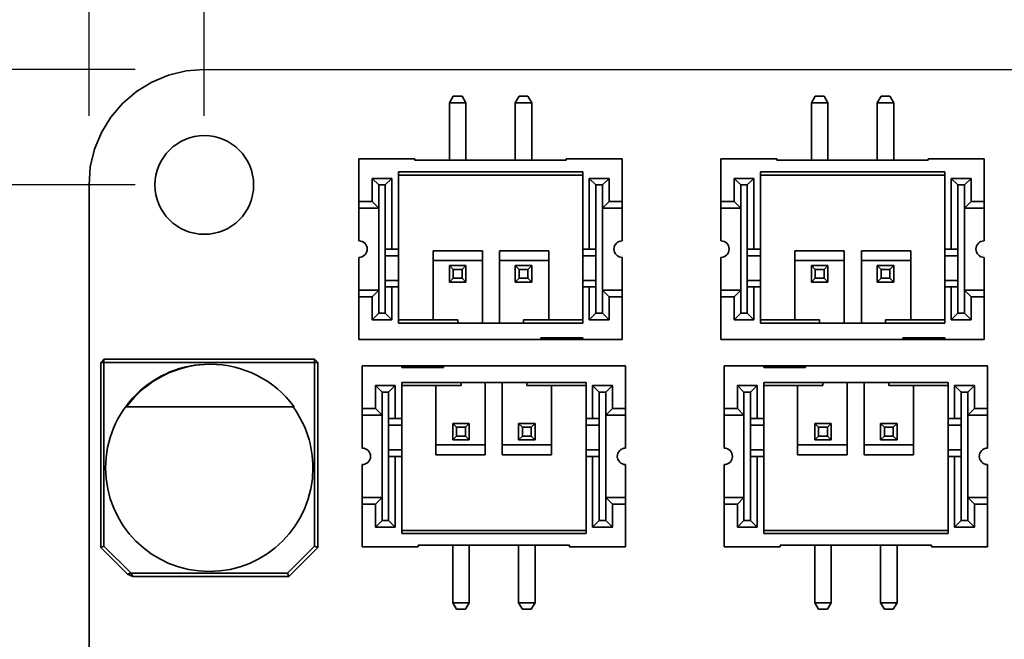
# Model space of a CAD drawing. Header units: millimetres. Extents: x 0 to 210, y 0 to 297.
# Tile 11 of 16: x 73 to 103, y 221 to 239. Entities that reach past the tile are written whole.
import ezdxf

# ---------------------------------------------------------------- set-up
doc = ezdxf.new("R2010")
doc.units = ezdxf.units.MM
doc.header["$LTSCALE"] = 0.75
doc.layers.add('FD_Dimensions', color=7, linetype='Continuous', lineweight=18)
doc.layers.add('Visible', color=7, linetype='Continuous', lineweight=35)
doc.styles.get("Standard").update_dxf_attribs({"font": 'arial.ttf'})
doc.dimstyles.new('Dim-ISO-25', dxfattribs={"dimtxt": 3.5, "dimasz": 3.5, "dimexe": 2.1, "dimexo": 2.1, "dimgap": 1.4, "dimtad": 1, "dimzin": 12, "dimdsep": 46, "dimtxsty": 'Standard', "dimcen": 0, "dimazin": 3, "dimtp": 0.1, "dimtm": 0.1, "dimtfac": 0.714286, "dimtmove": 0, "dimatfit": 3, "dimfxl": 1, "dimtzin": 12, "dimarcsym": 0})

# ---------------------------------------------------------------- blocks, each defined once
blk = doc.blocks.new('*D11')
at = {"layer": 'Defpoints', "color": 0, "transparency": 16777216}
for p in [(127.72247, 244.955847), (78.722472, 234.455847), (127.72247, 234.455847)]:
    blk.add_point(p, dxfattribs=at)
at = {"layer": 'FD_Dimensions', "color": 0, "lineweight": -2, "transparency": 16777216}
for p, q in [((78.722472, 236.555847), (78.722472, 247.055847)), ((127.72247, 236.555847), (127.72247, 247.055847)), ((82.222472, 244.955847), (124.22247, 244.955847))]:
    blk.add_line(p, q, dxfattribs=at)
at = {"layer": 'FD_Dimensions', "color": 0, "transparency": 16777216}
for points in [[(82.222472, 245.539181), (82.222472, 244.372514), (78.722472, 244.955847)], [(124.22247, 245.539181), (124.22247, 244.372514), (127.72247, 244.955847)]]:
    blk.add_solid(points, dxfattribs=at)
at = {"layer": 'FD_Dimensions', "color": 0, "transparency": 16777216, "insert": (103.222471, 248.142853), "char_height": 3.5, "attachment_point": 5}
blk.add_mtext('49', dxfattribs=at)
blk = doc.blocks.new('*D12')
at = {"layer": 'Defpoints', "color": 0, "transparency": 16777216}
for p in [(78.722472, 234.455847), (68.222472, 176.455849), (78.722472, 176.455849)]:
    blk.add_point(p, dxfattribs=at)
at = {"layer": 'FD_Dimensions', "color": 0, "lineweight": -2, "transparency": 16777216}
for p, q in [((76.622472, 234.455847), (66.122472, 234.455847)), ((68.222472, 230.955847), (68.222472, 179.955849)), ((76.622472, 176.455849), (66.122472, 176.455849))]:
    blk.add_line(p, q, dxfattribs=at)
at = {"layer": 'FD_Dimensions', "color": 0, "transparency": 16777216}
for points in [[(67.639139, 230.955847), (68.805805, 230.955847), (68.222472, 234.455847)], [(67.639139, 179.955849), (68.805805, 179.955849), (68.222472, 176.455849)]]:
    blk.add_solid(points, dxfattribs=at)
at = {"layer": 'FD_Dimensions', "color": 0, "transparency": 16777216, "insert": (65.035466, 205.455848), "char_height": 3.5, "attachment_point": 5, "rotation": 90}
blk.add_mtext('58', dxfattribs=at)
blk = doc.blocks.new('*D13')
at = {"layer": 'Defpoints', "color": 0, "transparency": 16777216}
for p in [(78.722474, 237.966673), (57.722474, 172.955813), (78.722474, 172.955813)]:
    blk.add_point(p, dxfattribs=at)
at = {"layer": 'FD_Dimensions', "color": 0, "lineweight": -2, "transparency": 16777216}
for p, q in [((76.622474, 237.966673), (55.622474, 237.966673)), ((57.722474, 234.466673), (57.722474, 176.455813)), ((76.622474, 172.955813), (55.622474, 172.955813))]:
    blk.add_line(p, q, dxfattribs=at)
at = {"layer": 'FD_Dimensions', "color": 0, "transparency": 16777216}
for points in [[(57.139141, 234.466673), (58.305808, 234.466673), (57.722474, 237.966673)], [(57.139141, 176.455813), (58.305808, 176.455813), (57.722474, 172.955813)]]:
    blk.add_solid(points, dxfattribs=at)
at = {"layer": 'FD_Dimensions', "color": 0, "transparency": 16777216, "insert": (54.535469, 205.461243), "char_height": 3.5, "attachment_point": 5, "rotation": 90}
blk.add_mtext('65.01', dxfattribs=at)
blk = doc.blocks.new('*D14')
at = {"layer": 'Defpoints', "color": 0, "transparency": 16777216}
for p in [(131.233327, 255.455847), (75.222471, 234.455847), (131.233327, 234.455847)]:
    blk.add_point(p, dxfattribs=at)
at = {"layer": 'FD_Dimensions', "color": 0, "lineweight": -2, "transparency": 16777216}
for p, q in [((75.222471, 236.555847), (75.222471, 257.555847)), ((131.233327, 236.555847), (131.233327, 257.555847)), ((78.722471, 255.455847), (127.733327, 255.455847))]:
    blk.add_line(p, q, dxfattribs=at)
at = {"layer": 'FD_Dimensions', "color": 0, "transparency": 16777216}
for points in [[(78.722471, 256.039181), (78.722471, 254.872514), (75.222471, 255.455847)], [(127.733327, 256.039181), (127.733327, 254.872514), (131.233327, 255.455847)]]:
    blk.add_solid(points, dxfattribs=at)
at = {"layer": 'FD_Dimensions', "color": 0, "transparency": 16777216, "insert": (103.227899, 258.642853), "char_height": 3.5, "attachment_point": 5}
blk.add_mtext('56.01', dxfattribs=at)

msp = doc.modelspace()

# ---------------------------------------------------------------- linework, layer by layer
at = {"layer": 'Visible'}
for p, q in [((78.173, 237.923), (77.638, 237.795)), ((78.722, 237.967), (78.173, 237.923)), ((127.723, 237.956), (78.722, 237.967)), ((77.129, 237.584), (76.659, 237.296)), ((77.638, 237.795), (77.129, 237.584)), ((76.659, 237.296), (76.24, 236.938)), ((86.288, 237.156), (86.172, 236.956)), ((86.288, 237.156), (86.557, 237.156)), ((86.557, 237.156), (86.672, 236.956)), ((88.288, 237.156), (88.172, 236.956)), ((88.288, 237.156), (88.557, 237.156)), ((88.557, 237.156), (88.672, 236.956)), ((97.288, 237.156), (97.172, 236.956)), ((97.288, 237.156), (97.557, 237.156)), ((97.557, 237.156), (97.672, 236.956)), ((99.288, 237.156), (99.172, 236.956)), ((99.288, 237.156), (99.557, 237.156)), ((99.557, 237.156), (99.672, 236.956)), ((76.24, 236.938), (75.882, 236.519)), ((86.172, 235.206), (86.172, 236.956)), ((86.672, 236.956), (86.172, 236.956)), ((86.672, 235.206), (86.672, 236.956)), ((88.172, 235.206), (88.172, 236.956)), ((88.672, 236.956), (88.172, 236.956)), ((88.672, 235.206), (88.672, 236.956)), ((97.172, 235.206), (97.172, 236.956)), ((97.672, 236.956), (97.172, 236.956)), ((97.672, 235.206), (97.672, 236.956)), ((99.172, 235.206), (99.172, 236.956)), ((99.672, 236.956), (99.172, 236.956)), ((99.672, 235.206), (99.672, 236.956)), ((75.882, 236.519), (75.594, 236.05)), ((75.594, 236.05), (75.383, 235.541)), ((75.383, 235.541), (75.255, 235.005)), ((85.122, 235.256), (83.422, 235.256)), ((83.422, 233.956), (83.422, 235.256)), ((85.122, 235.206), (85.122, 235.256)), ((89.722, 235.206), (85.122, 235.206)), ((91.422, 235.256), (89.722, 235.256)), ((89.722, 235.256), (89.722, 235.206)), ((91.422, 235.256), (91.422, 233.956)), ((96.122, 235.256), (94.422, 235.256)), ((94.422, 233.956), (94.422, 235.256)), ((96.122, 235.206), (96.122, 235.256)), ((100.722, 235.206), (96.122, 235.206)), ((102.422, 235.256), (100.722, 235.256)), ((100.722, 235.256), (100.722, 235.206)), ((102.422, 235.256), (102.422, 233.956)), ((75.255, 235.005), (75.222, 234.456)), ((83.822, 233.956), (83.822, 234.656)), ((83.822, 234.656), (84.422, 234.656)), ((83.822, 234.656), (84.022, 234.456)), ((84.422, 234.656), (84.222, 234.456)), ((84.422, 234.656), (84.422, 232.506)), ((84.622, 232.506), (84.622, 234.856)), ((84.622, 234.856), (90.222, 234.856)), ((84.622, 234.756), (90.222, 234.756)), ((90.222, 234.856), (90.222, 232.506)), ((90.422, 232.506), (90.422, 234.656)), ((90.422, 234.656), (91.022, 234.656)), ((90.622, 234.456), (90.422, 234.656)), ((91.022, 234.656), (90.822, 234.456)), ((91.022, 234.656), (91.022, 233.956)), ((94.822, 233.956), (94.822, 234.656)), ((94.822, 234.656), (95.422, 234.656)), ((94.822, 234.656), (95.022, 234.456)), ((95.422, 234.656), (95.222, 234.456)), ((95.422, 234.656), (95.422, 232.506)), ((95.622, 232.506), (95.622, 234.856)), ((95.622, 234.856), (101.222, 234.856)), ((95.622, 234.756), (101.222, 234.756)), ((101.222, 234.856), (101.222, 232.506)), ((101.422, 232.506), (101.422, 234.656)), ((101.422, 234.656), (102.022, 234.656)), ((101.622, 234.456), (101.422, 234.656)), ((102.022, 234.656), (101.822, 234.456)), ((102.022, 234.656), (102.022, 233.956)), ((75.222, 234.456), (75.212, 176.456)), ((84.022, 234.456), (84.222, 234.456)), ((84.022, 233.756), (84.022, 234.456)), ((84.222, 234.456), (84.222, 232.506)), ((90.622, 232.506), (90.622, 234.456)), ((90.622, 234.456), (90.822, 234.456)), ((90.822, 234.456), (90.822, 233.756)), ((95.022, 234.456), (95.222, 234.456)), ((95.022, 233.756), (95.022, 234.456)), ((95.222, 234.456), (95.222, 232.506)), ((101.622, 232.506), (101.622, 234.456)), ((101.622, 234.456), (101.822, 234.456)), ((101.822, 234.456), (101.822, 233.756)), ((83.422, 233.956), (83.822, 233.956)), ((83.422, 233.956), (83.422, 233.756)), ((83.422, 232.756), (83.422, 233.756)), ((83.422, 233.756), (84.022, 233.756)), ((83.822, 233.956), (84.022, 233.756)), ((84.022, 233.756), (84.022, 231.256)), ((91.022, 233.956), (90.822, 233.756)), ((90.822, 233.756), (91.422, 233.756)), ((90.822, 231.256), (90.822, 233.756)), ((91.022, 233.956), (91.422, 233.956)), ((91.422, 233.956), (91.422, 233.756)), ((91.422, 233.756), (91.422, 232.756)), ((94.422, 233.956), (94.822, 233.956)), ((94.422, 233.956), (94.422, 233.756)), ((94.422, 232.756), (94.422, 233.756)), ((94.422, 233.756), (95.022, 233.756)), ((94.822, 233.956), (95.022, 233.756)), ((95.022, 233.756), (95.022, 231.256)), ((102.022, 233.956), (101.822, 233.756)), ((101.822, 233.756), (102.422, 233.756)), ((101.822, 231.256), (101.822, 233.756)), ((102.022, 233.956), (102.422, 233.956)), ((102.422, 233.956), (102.422, 233.756)), ((102.422, 233.756), (102.422, 232.756)), ((84.222, 232.506), (84.222, 232.306)), ((84.222, 232.506), (84.422, 232.506)), ((84.422, 232.506), (84.622, 232.506)), ((84.622, 232.306), (84.622, 232.506)), ((90.222, 232.506), (90.222, 232.306)), ((90.222, 232.506), (90.422, 232.506)), ((90.422, 232.506), (90.622, 232.506)), ((90.622, 232.306), (90.622, 232.506)), ((95.222, 232.506), (95.222, 232.306)), ((95.222, 232.506), (95.422, 232.506)), ((95.422, 232.506), (95.622, 232.506)), ((95.622, 232.306), (95.622, 232.506)), ((101.222, 232.506), (101.222, 232.306)), ((101.222, 232.506), (101.422, 232.506)), ((101.422, 232.506), (101.622, 232.506)), ((101.622, 232.306), (101.622, 232.506)), ((83.422, 231.256), (83.422, 232.256)), ((84.222, 232.306), (84.222, 231.556)), ((84.222, 232.306), (84.622, 232.306)), ((84.622, 231.556), (84.622, 232.306)), ((85.672, 232.456), (85.672, 232.156)), ((85.672, 232.456), (87.172, 232.456)), ((87.172, 232.156), (87.172, 232.456)), ((87.691, 232.456), (89.191, 232.456)), ((87.691, 232.156), (87.691, 232.456)), ((89.191, 232.156), (89.191, 232.456)), ((90.222, 232.306), (90.222, 231.556)), ((90.622, 232.306), (90.222, 232.306)), ((90.622, 231.556), (90.622, 232.306)), ((91.422, 232.256), (91.422, 231.256)), ((94.422, 231.256), (94.422, 232.256)), ((95.222, 232.306), (95.222, 231.556)), ((95.222, 232.306), (95.622, 232.306)), ((95.622, 231.556), (95.622, 232.306)), ((96.672, 232.456), (96.672, 232.156)), ((96.672, 232.456), (98.172, 232.456)), ((98.172, 232.156), (98.172, 232.456)), ((98.691, 232.456), (100.191, 232.456)), ((98.691, 232.156), (98.691, 232.456)), ((100.191, 232.156), (100.191, 232.456)), ((101.222, 232.306), (101.222, 231.556)), ((101.622, 232.306), (101.222, 232.306)), ((101.622, 231.556), (101.622, 232.306)), ((102.422, 232.256), (102.422, 231.256)), ((85.672, 230.356), (85.672, 232.156)), ((87.172, 232.156), (85.672, 232.156)), ((86.172, 231.506), (86.172, 232.006)), ((86.172, 232.006), (86.672, 232.006)), ((86.288, 231.89), (86.172, 232.006)), ((86.672, 232.006), (86.557, 231.89)), ((86.672, 232.006), (86.672, 231.506)), ((87.172, 232.156), (87.172, 230.256)), ((87.691, 230.256), (87.691, 232.156)), ((89.191, 232.156), (87.691, 232.156)), ((88.172, 231.506), (88.172, 232.006)), ((88.172, 232.006), (88.672, 232.006)), ((88.288, 231.89), (88.172, 232.006)), ((88.672, 232.006), (88.557, 231.89)), ((88.672, 232.006), (88.672, 231.506)), ((89.191, 232.156), (89.191, 230.356)), ((96.672, 230.356), (96.672, 232.156)), ((98.172, 232.156), (96.672, 232.156)), ((97.172, 231.506), (97.172, 232.006)), ((97.172, 232.006), (97.672, 232.006)), ((97.288, 231.89), (97.172, 232.006)), ((97.672, 232.006), (97.557, 231.89)), ((97.672, 232.006), (97.672, 231.506)), ((98.172, 232.156), (98.172, 230.256)), ((98.691, 230.256), (98.691, 232.156)), ((100.191, 232.156), (98.691, 232.156)), ((99.172, 231.506), (99.172, 232.006)), ((99.172, 232.006), (99.672, 232.006)), ((99.288, 231.89), (99.172, 232.006)), ((99.672, 232.006), (99.557, 231.89)), ((99.672, 232.006), (99.672, 231.506)), ((100.191, 232.156), (100.191, 230.356)), ((86.288, 231.621), (86.172, 231.506)), ((86.288, 231.621), (86.288, 231.89)), ((86.557, 231.89), (86.288, 231.89)), ((86.557, 231.621), (86.288, 231.621)), ((86.557, 231.89), (86.557, 231.621)), ((86.672, 231.506), (86.557, 231.621)), ((88.288, 231.621), (88.172, 231.506)), ((88.288, 231.621), (88.288, 231.89)), ((88.557, 231.89), (88.288, 231.89)), ((88.557, 231.621), (88.288, 231.621)), ((88.557, 231.89), (88.557, 231.621)), ((88.672, 231.506), (88.557, 231.621)), ((97.288, 231.621), (97.172, 231.506)), ((97.288, 231.621), (97.288, 231.89)), ((97.557, 231.89), (97.288, 231.89)), ((97.557, 231.621), (97.288, 231.621)), ((97.557, 231.89), (97.557, 231.621)), ((97.672, 231.506), (97.557, 231.621)), ((99.288, 231.621), (99.172, 231.506)), ((99.288, 231.621), (99.288, 231.89)), ((99.557, 231.89), (99.288, 231.89)), ((99.557, 231.621), (99.288, 231.621)), ((99.557, 231.89), (99.557, 231.621)), ((99.672, 231.506), (99.557, 231.621)), ((84.222, 231.556), (84.222, 231.356)), ((84.222, 231.556), (84.622, 231.556)), ((84.222, 231.356), (84.222, 230.556)), ((84.422, 231.356), (84.222, 231.356)), ((84.622, 231.356), (84.422, 231.356)), ((84.422, 231.356), (84.422, 230.356)), ((84.622, 231.356), (84.622, 231.556)), ((84.622, 230.256), (84.622, 231.356)), ((86.672, 231.506), (86.172, 231.506)), ((88.672, 231.506), (88.172, 231.506)), ((90.222, 231.556), (90.222, 231.356)), ((90.622, 231.556), (90.222, 231.556)), ((90.422, 231.356), (90.222, 231.356)), ((90.222, 231.356), (90.222, 230.256)), ((90.422, 230.356), (90.422, 231.356)), ((90.622, 231.356), (90.422, 231.356)), ((90.622, 231.356), (90.622, 231.556)), ((90.622, 230.556), (90.622, 231.356)), ((95.222, 231.556), (95.222, 231.356)), ((95.222, 231.556), (95.622, 231.556)), ((95.222, 231.356), (95.222, 230.556)), ((95.422, 231.356), (95.222, 231.356)), ((95.622, 231.356), (95.422, 231.356)), ((95.422, 231.356), (95.422, 230.356)), ((95.622, 231.356), (95.622, 231.556)), ((95.622, 230.256), (95.622, 231.356)), ((97.672, 231.506), (97.172, 231.506)), ((99.672, 231.506), (99.172, 231.506)), ((101.222, 231.556), (101.222, 231.356)), ((101.622, 231.556), (101.222, 231.556)), ((101.422, 231.356), (101.222, 231.356)), ((101.222, 231.356), (101.222, 230.256)), ((101.422, 230.356), (101.422, 231.356)), ((101.622, 231.356), (101.422, 231.356)), ((101.622, 231.356), (101.622, 231.556)), ((101.622, 230.556), (101.622, 231.356)), ((83.422, 231.056), (83.422, 231.256)), ((84.022, 231.256), (83.422, 231.256)), ((83.422, 229.756), (83.422, 231.056)), ((83.822, 231.056), (83.422, 231.056)), ((83.822, 231.056), (84.022, 231.256)), ((83.822, 230.356), (83.822, 231.056)), ((84.022, 230.556), (84.022, 231.256)), ((91.422, 231.256), (90.822, 231.256)), ((90.822, 231.256), (91.022, 231.056)), ((90.822, 231.256), (90.822, 230.556)), ((91.422, 231.056), (91.022, 231.056)), ((91.022, 231.056), (91.022, 230.356)), ((91.422, 231.256), (91.422, 231.056)), ((91.422, 231.056), (91.422, 229.756)), ((94.422, 231.056), (94.422, 231.256)), ((95.022, 231.256), (94.422, 231.256)), ((94.422, 229.756), (94.422, 231.056)), ((94.822, 231.056), (94.422, 231.056)), ((94.822, 231.056), (95.022, 231.256)), ((94.822, 230.356), (94.822, 231.056)), ((95.022, 230.556), (95.022, 231.256)), ((102.422, 231.256), (101.822, 231.256)), ((101.822, 231.256), (102.022, 231.056)), ((101.822, 231.256), (101.822, 230.556)), ((102.422, 231.056), (102.022, 231.056)), ((102.022, 231.056), (102.022, 230.356)), ((102.422, 231.256), (102.422, 231.056)), ((102.422, 231.056), (102.422, 229.756)), ((83.822, 230.356), (84.022, 230.556)), ((84.222, 230.556), (84.022, 230.556)), ((84.422, 230.356), (84.222, 230.556)), ((90.422, 230.356), (90.622, 230.556)), ((90.822, 230.556), (90.622, 230.556)), ((91.022, 230.356), (90.822, 230.556)), ((94.822, 230.356), (95.022, 230.556)), ((95.222, 230.556), (95.022, 230.556)), ((95.422, 230.356), (95.222, 230.556)), ((101.422, 230.356), (101.622, 230.556)), ((101.822, 230.556), (101.622, 230.556)), ((102.022, 230.356), (101.822, 230.556)), ((84.422, 230.356), (83.822, 230.356)), ((84.622, 230.356), (86.422, 230.356)), ((86.422, 230.256), (84.622, 230.256)), ((86.422, 230.256), (86.422, 230.356)), ((88.422, 230.256), (86.422, 230.256)), ((88.422, 230.356), (90.222, 230.356)), ((88.422, 230.356), (88.422, 230.256)), ((90.222, 230.256), (88.422, 230.256)), ((91.022, 230.356), (90.422, 230.356)), ((95.422, 230.356), (94.822, 230.356)), ((95.622, 230.356), (97.422, 230.356)), ((97.422, 230.256), (95.622, 230.256)), ((97.422, 230.256), (97.422, 230.356)), ((99.422, 230.256), (97.422, 230.256)), ((99.422, 230.356), (101.222, 230.356)), ((99.422, 230.356), (99.422, 230.256)), ((101.222, 230.256), (99.422, 230.256)), ((102.022, 230.356), (101.422, 230.356)), ((88.952, 229.756), (88.952, 229.806)), ((88.952, 229.806), (90.222, 229.806)), ((90.222, 229.806), (90.222, 229.756)), ((99.952, 229.756), (99.952, 229.806)), ((99.952, 229.806), (101.222, 229.806)), ((101.222, 229.806), (101.222, 229.756)), ((88.952, 229.756), (83.422, 229.756)), ((90.222, 229.756), (88.952, 229.756)), ((90.222, 229.756), (91.422, 229.756)), ((99.952, 229.756), (94.422, 229.756)), ((101.222, 229.756), (99.952, 229.756)), ((101.222, 229.756), (102.422, 229.756)), ((75.573, 229.056), (75.673, 229.156)), ((75.673, 229.056), (75.573, 229.056)), ((75.573, 229.056), (75.573, 223.438)), ((75.673, 229.156), (75.673, 229.056)), ((82.073, 229.156), (75.673, 229.156)), ((75.673, 223.48), (75.673, 229.056)), ((75.673, 229.056), (82.073, 229.056)), ((82.073, 229.056), (82.073, 229.156)), ((82.073, 229.156), (82.173, 229.056)), ((82.073, 229.056), (82.073, 223.48)), ((82.173, 229.056), (82.073, 229.056)), ((82.173, 223.438), (82.173, 229.056)), ((84.723, 228.956), (83.523, 228.956)), ((83.523, 227.656), (83.523, 228.956)), ((84.723, 228.956), (85.993, 228.956)), ((84.723, 228.906), (84.723, 228.956)), ((85.993, 228.906), (84.723, 228.906)), ((85.993, 228.956), (91.523, 228.956)), ((85.993, 228.956), (85.993, 228.906)), ((91.523, 228.956), (91.523, 227.656)), ((95.723, 228.956), (94.523, 228.956)), ((94.523, 227.656), (94.523, 228.956)), ((95.723, 228.956), (96.993, 228.956)), ((95.723, 228.906), (95.723, 228.956)), ((96.993, 228.906), (95.723, 228.906)), ((96.993, 228.956), (102.523, 228.956)), ((96.993, 228.956), (96.993, 228.906)), ((102.523, 228.956), (102.523, 227.656)), ((83.923, 227.656), (83.923, 228.356)), ((83.923, 228.356), (84.523, 228.356)), ((83.923, 228.356), (84.123, 228.156)), ((84.523, 228.356), (84.323, 228.156)), ((84.523, 228.356), (84.523, 227.356)), ((84.723, 227.356), (84.723, 228.456)), ((84.723, 228.456), (86.523, 228.456)), ((86.523, 228.356), (84.723, 228.356)), ((85.754, 226.556), (85.754, 228.356)), ((86.523, 228.456), (88.523, 228.456)), ((86.523, 228.356), (86.523, 228.456)), ((87.254, 228.456), (87.254, 226.556)), ((87.773, 226.556), (87.773, 228.456)), ((88.523, 228.456), (90.323, 228.456)), ((88.523, 228.456), (88.523, 228.356)), ((90.323, 228.356), (88.523, 228.356)), ((89.273, 228.356), (89.273, 226.556)), ((90.323, 228.456), (90.323, 227.356)), ((90.523, 227.356), (90.523, 228.356)), ((90.523, 228.356), (91.123, 228.356)), ((90.523, 228.356), (90.723, 228.156)), ((91.123, 228.356), (90.923, 228.156)), ((91.123, 228.356), (91.123, 227.656)), ((94.923, 227.656), (94.923, 228.356)), ((94.923, 228.356), (95.523, 228.356)), ((94.923, 228.356), (95.123, 228.156)), ((95.523, 228.356), (95.323, 228.156)), ((95.523, 228.356), (95.523, 227.356)), ((95.723, 227.356), (95.723, 228.456)), ((95.723, 228.456), (97.523, 228.456)), ((97.523, 228.356), (95.723, 228.356)), ((96.754, 226.556), (96.754, 228.356)), ((97.523, 228.456), (99.523, 228.456)), ((97.523, 228.356), (97.523, 228.456)), ((98.254, 228.456), (98.254, 226.556)), ((98.773, 226.556), (98.773, 228.456)), ((99.523, 228.456), (101.323, 228.456)), ((99.523, 228.456), (99.523, 228.356)), ((101.323, 228.356), (99.523, 228.356)), ((100.273, 228.356), (100.273, 226.556)), ((101.323, 228.456), (101.323, 227.356)), ((101.523, 227.356), (101.523, 228.356)), ((101.523, 228.356), (102.123, 228.356)), ((101.523, 228.356), (101.723, 228.156)), ((102.123, 228.356), (101.923, 228.156)), ((102.123, 228.356), (102.123, 227.656)), ((84.123, 228.156), (84.323, 228.156)), ((84.123, 227.456), (84.123, 228.156)), ((84.323, 228.156), (84.323, 227.356)), ((90.723, 228.156), (90.923, 228.156)), ((90.723, 227.356), (90.723, 228.156)), ((90.923, 228.156), (90.923, 227.456)), ((95.123, 228.156), (95.323, 228.156)), ((95.123, 227.456), (95.123, 228.156)), ((95.323, 228.156), (95.323, 227.356)), ((101.723, 228.156), (101.923, 228.156)), ((101.723, 227.356), (101.723, 228.156)), ((101.923, 228.156), (101.923, 227.456)), ((81.233, 227.712), (76.579, 227.712)), ((83.523, 227.456), (83.523, 227.656)), ((83.523, 227.656), (83.923, 227.656)), ((83.523, 227.456), (84.123, 227.456)), ((83.523, 226.456), (83.523, 227.456)), ((84.123, 227.456), (83.923, 227.656)), ((84.123, 227.456), (84.123, 224.956)), ((91.123, 227.656), (90.923, 227.456)), ((90.923, 224.956), (90.923, 227.456)), ((90.923, 227.456), (91.523, 227.456)), ((91.123, 227.656), (91.523, 227.656)), ((91.523, 227.656), (91.523, 227.456)), ((91.523, 227.456), (91.523, 226.456)), ((94.523, 227.456), (94.523, 227.656)), ((94.523, 227.656), (94.923, 227.656)), ((94.523, 227.456), (95.123, 227.456)), ((94.523, 226.456), (94.523, 227.456)), ((95.123, 227.456), (94.923, 227.656)), ((95.123, 227.456), (95.123, 224.956)), ((102.123, 227.656), (101.923, 227.456)), ((101.923, 224.956), (101.923, 227.456)), ((101.923, 227.456), (102.523, 227.456)), ((102.123, 227.656), (102.523, 227.656)), ((102.523, 227.656), (102.523, 227.456)), ((102.523, 227.456), (102.523, 226.456)), ((84.323, 227.356), (84.523, 227.356)), ((84.323, 227.356), (84.323, 227.156)), ((84.323, 227.156), (84.723, 227.156)), ((84.323, 227.156), (84.323, 226.406)), ((84.523, 227.356), (84.723, 227.356)), ((84.723, 227.156), (84.723, 227.356)), ((84.723, 226.406), (84.723, 227.156)), ((86.273, 227.206), (86.773, 227.206)), ((86.273, 226.706), (86.273, 227.206)), ((86.273, 227.206), (86.388, 227.09)), ((86.657, 227.09), (86.773, 227.206)), ((86.773, 227.206), (86.773, 226.706)), ((88.273, 227.206), (88.773, 227.206)), ((88.273, 226.706), (88.273, 227.206)), ((88.273, 227.206), (88.388, 227.09)), ((88.657, 227.09), (88.773, 227.206)), ((88.773, 227.206), (88.773, 226.706)), ((90.323, 227.356), (90.523, 227.356)), ((90.323, 227.356), (90.323, 227.156)), ((90.323, 227.156), (90.323, 226.406)), ((90.723, 227.156), (90.323, 227.156)), ((90.523, 227.356), (90.723, 227.356)), ((90.723, 227.156), (90.723, 227.356)), ((90.723, 226.406), (90.723, 227.156)), ((95.323, 227.356), (95.523, 227.356)), ((95.323, 227.356), (95.323, 227.156)), ((95.323, 227.156), (95.723, 227.156)), ((95.323, 227.156), (95.323, 226.406)), ((95.523, 227.356), (95.723, 227.356)), ((95.723, 227.156), (95.723, 227.356)), ((95.723, 226.406), (95.723, 227.156)), ((97.273, 227.206), (97.773, 227.206)), ((97.273, 226.706), (97.273, 227.206)), ((97.273, 227.206), (97.388, 227.09)), ((97.657, 227.09), (97.773, 227.206)), ((97.773, 227.206), (97.773, 226.706)), ((99.273, 227.206), (99.773, 227.206)), ((99.273, 226.706), (99.273, 227.206)), ((99.273, 227.206), (99.388, 227.09)), ((99.657, 227.09), (99.773, 227.206)), ((99.773, 227.206), (99.773, 226.706)), ((101.323, 227.356), (101.523, 227.356)), ((101.323, 227.356), (101.323, 227.156)), ((101.323, 227.156), (101.323, 226.406)), ((101.723, 227.156), (101.323, 227.156)), ((101.523, 227.356), (101.723, 227.356)), ((101.723, 227.156), (101.723, 227.356)), ((101.723, 226.406), (101.723, 227.156)), ((86.273, 226.706), (86.388, 226.821)), ((86.388, 227.09), (86.657, 227.09)), ((86.388, 226.821), (86.388, 227.09)), ((86.388, 226.821), (86.657, 226.821)), ((86.657, 227.09), (86.657, 226.821)), ((86.657, 226.821), (86.773, 226.706)), ((88.273, 226.706), (88.388, 226.821)), ((88.388, 227.09), (88.657, 227.09)), ((88.388, 226.821), (88.388, 227.09)), ((88.388, 226.821), (88.657, 226.821)), ((88.657, 227.09), (88.657, 226.821)), ((88.657, 226.821), (88.773, 226.706)), ((97.273, 226.706), (97.388, 226.821)), ((97.388, 227.09), (97.657, 227.09)), ((97.388, 226.821), (97.388, 227.09)), ((97.388, 226.821), (97.657, 226.821)), ((97.657, 227.09), (97.657, 226.821)), ((97.657, 226.821), (97.773, 226.706)), ((99.273, 226.706), (99.388, 226.821)), ((99.388, 227.09), (99.657, 227.09)), ((99.388, 226.821), (99.388, 227.09)), ((99.388, 226.821), (99.657, 226.821)), ((99.657, 227.09), (99.657, 226.821)), ((99.657, 226.821), (99.773, 226.706)), ((85.754, 226.556), (85.754, 226.256)), ((85.754, 226.556), (87.254, 226.556)), ((86.773, 226.706), (86.273, 226.706)), ((87.254, 226.556), (87.254, 226.256)), ((87.773, 226.556), (87.773, 226.256)), ((87.773, 226.556), (89.273, 226.556)), ((88.773, 226.706), (88.273, 226.706)), ((89.273, 226.256), (89.273, 226.556)), ((96.754, 226.556), (96.754, 226.256)), ((96.754, 226.556), (98.254, 226.556)), ((97.773, 226.706), (97.273, 226.706)), ((98.254, 226.556), (98.254, 226.256)), ((98.773, 226.556), (98.773, 226.256)), ((98.773, 226.556), (100.273, 226.556)), ((99.773, 226.706), (99.273, 226.706)), ((100.273, 226.256), (100.273, 226.556)), ((84.323, 226.406), (84.723, 226.406)), ((84.323, 226.406), (84.323, 226.206)), ((84.723, 226.206), (84.723, 226.406)), ((87.254, 226.256), (85.754, 226.256)), ((89.273, 226.256), (87.773, 226.256)), ((90.323, 226.406), (90.323, 226.206)), ((90.723, 226.406), (90.323, 226.406)), ((90.723, 226.206), (90.723, 226.406)), ((95.323, 226.406), (95.723, 226.406)), ((95.323, 226.406), (95.323, 226.206)), ((95.723, 226.206), (95.723, 226.406)), ((98.254, 226.256), (96.754, 226.256)), ((100.273, 226.256), (98.773, 226.256)), ((101.323, 226.406), (101.323, 226.206)), ((101.723, 226.406), (101.323, 226.406)), ((101.723, 226.206), (101.723, 226.406)), ((83.523, 224.956), (83.523, 225.956)), ((84.523, 226.206), (84.323, 226.206)), ((84.323, 226.206), (84.323, 224.256)), ((84.723, 226.206), (84.523, 226.206)), ((84.523, 226.206), (84.523, 224.056)), ((84.723, 223.856), (84.723, 226.206)), ((90.523, 226.206), (90.323, 226.206)), ((90.323, 226.206), (90.323, 223.856)), ((90.523, 224.056), (90.523, 226.206)), ((90.723, 226.206), (90.523, 226.206)), ((90.723, 224.256), (90.723, 226.206)), ((91.523, 225.956), (91.523, 224.956)), ((94.523, 224.956), (94.523, 225.956)), ((95.523, 226.206), (95.323, 226.206)), ((95.323, 226.206), (95.323, 224.256)), ((95.723, 226.206), (95.523, 226.206)), ((95.523, 226.206), (95.523, 224.056)), ((95.723, 223.856), (95.723, 226.206)), ((101.523, 226.206), (101.323, 226.206)), ((101.323, 226.206), (101.323, 223.856)), ((101.523, 224.056), (101.523, 226.206)), ((101.723, 226.206), (101.523, 226.206)), ((101.723, 224.256), (101.723, 226.206)), ((102.523, 225.956), (102.523, 224.956)), ((84.123, 224.956), (83.523, 224.956)), ((83.523, 224.756), (83.523, 224.956)), ((83.923, 224.756), (83.523, 224.756)), ((83.523, 223.456), (83.523, 224.756)), ((83.923, 224.756), (84.123, 224.956)), ((83.923, 224.056), (83.923, 224.756)), ((84.123, 224.256), (84.123, 224.956)), ((90.923, 224.956), (90.923, 224.256)), ((91.123, 224.756), (90.923, 224.956)), ((91.523, 224.956), (90.923, 224.956)), ((91.523, 224.756), (91.123, 224.756)), ((91.123, 224.756), (91.123, 224.056)), ((91.523, 224.756), (91.523, 224.956)), ((91.523, 224.756), (91.523, 223.456)), ((95.123, 224.956), (94.523, 224.956)), ((94.523, 224.756), (94.523, 224.956)), ((94.923, 224.756), (94.523, 224.756)), ((94.523, 223.456), (94.523, 224.756)), ((94.923, 224.756), (95.123, 224.956)), ((94.923, 224.056), (94.923, 224.756)), ((95.123, 224.256), (95.123, 224.956)), ((101.923, 224.956), (101.923, 224.256)), ((102.123, 224.756), (101.923, 224.956)), ((102.523, 224.956), (101.923, 224.956)), ((102.523, 224.756), (102.123, 224.756)), ((102.123, 224.756), (102.123, 224.056)), ((102.523, 224.756), (102.523, 224.956)), ((102.523, 224.756), (102.523, 223.456)), ((83.923, 224.056), (84.123, 224.256)), ((84.323, 224.256), (84.123, 224.256)), ((84.323, 224.256), (84.523, 224.056)), ((90.523, 224.056), (90.723, 224.256)), ((90.923, 224.256), (90.723, 224.256)), ((91.123, 224.056), (90.923, 224.256)), ((94.923, 224.056), (95.123, 224.256)), ((95.323, 224.256), (95.123, 224.256)), ((95.323, 224.256), (95.523, 224.056)), ((101.523, 224.056), (101.723, 224.256)), ((101.923, 224.256), (101.723, 224.256)), ((102.123, 224.056), (101.923, 224.256)), ((84.523, 224.056), (83.923, 224.056)), ((90.323, 223.956), (84.723, 223.956)), ((90.323, 223.856), (84.723, 223.856)), ((91.123, 224.056), (90.523, 224.056)), ((95.523, 224.056), (94.923, 224.056)), ((101.323, 223.956), (95.723, 223.956)), ((101.323, 223.856), (95.723, 223.856)), ((102.123, 224.056), (101.523, 224.056)), ((75.673, 223.48), (75.573, 223.438)), ((75.573, 223.438), (76.384, 222.627)), ((76.496, 222.656), (75.673, 223.48)), ((82.073, 223.48), (81.249, 222.656)), ((81.29, 222.556), (82.173, 223.438)), ((82.173, 223.438), (82.073, 223.48)), ((83.523, 223.456), (85.223, 223.456)), ((85.223, 223.506), (89.823, 223.506)), ((85.223, 223.456), (85.223, 223.506)), ((86.273, 223.506), (86.273, 221.756)), ((86.773, 223.506), (86.773, 221.756)), ((88.273, 223.506), (88.273, 221.756)), ((88.773, 223.506), (88.773, 221.756)), ((89.823, 223.506), (89.823, 223.456)), ((89.823, 223.456), (91.523, 223.456)), ((94.523, 223.456), (96.223, 223.456)), ((96.223, 223.506), (100.823, 223.506)), ((96.223, 223.456), (96.223, 223.506)), ((97.273, 223.506), (97.273, 221.756)), ((97.773, 223.506), (97.773, 221.756)), ((99.273, 223.506), (99.273, 221.756)), ((99.773, 223.506), (99.773, 221.756)), ((100.823, 223.506), (100.823, 223.456)), ((100.823, 223.456), (102.523, 223.456)), ((76.384, 222.627), (76.496, 222.656)), ((76.555, 222.556), (76.384, 222.627)), ((81.249, 222.656), (76.496, 222.656)), ((76.496, 222.656), (76.555, 222.556)), ((81.249, 222.656), (81.29, 222.556)), ((76.555, 222.556), (81.29, 222.556)), ((86.273, 221.756), (86.773, 221.756)), ((86.388, 221.556), (86.273, 221.756)), ((86.657, 221.556), (86.773, 221.756)), ((88.273, 221.756), (88.773, 221.756)), ((88.388, 221.556), (88.273, 221.756)), ((88.657, 221.556), (88.773, 221.756)), ((97.273, 221.756), (97.773, 221.756)), ((97.388, 221.556), (97.273, 221.756)), ((97.657, 221.556), (97.773, 221.756)), ((99.273, 221.756), (99.773, 221.756)), ((99.388, 221.556), (99.273, 221.756)), ((99.657, 221.556), (99.773, 221.756)), ((86.657, 221.556), (86.388, 221.556)), ((88.657, 221.556), (88.388, 221.556)), ((97.657, 221.556), (97.388, 221.556)), ((99.657, 221.556), (99.388, 221.556))]:
    msp.add_line(p, q, dxfattribs=at)
msp.add_circle((78.722, 234.456), 1.5, dxfattribs=at)
at = {"layer": 'Visible', "extrusion": (0, 0, -1)}
for centre, radius, start, end in [((-83.422, 232.506), 0.25, 90, 270), ((-91.422, 232.506), 0.25, 270, 90), ((-94.422, 232.506), 0.25, 90, 270), ((-102.422, 232.506), 0.25, 270, 90), ((-78.906, 225.856), 3.15, 36.1063, 143.8937), ((-83.523, 226.206), 0.25, 90, 270), ((-91.523, 226.206), 0.25, 270, 90), ((-94.523, 226.206), 0.25, 90, 270), ((-102.523, 226.206), 0.25, 270, 90)]:
    msp.add_arc(centre, radius, start, end, dxfattribs=at)
at = {"layer": 'Visible'}
for start, end in [(89.6977, 180), (0, 36.1063), (180, 0)]:
    msp.add_arc((78.873, 225.856), 3.15, start, end, dxfattribs=at)
for points, knots in [([(76.361, 227.712), (76.37, 227.712), (76.382, 227.712), (76.415, 227.712), (76.446, 227.712), (76.505, 227.712), (76.545, 227.712), (76.579, 227.712)], [0.0101237, 0.0101237, 0.0101237, 0.0101237, 0.01457839, 0.01457839, 0.02342074, 0.02342074, 0.03353719, 0.03353719, 0.03353719, 0.03353719]), ([(81.233, 227.712), (81.267, 227.712), (81.307, 227.712), (81.366, 227.712), (81.397, 227.712), (81.43, 227.712), (81.441, 227.712), (81.451, 227.712)], [0.10213413, 0.10213413, 0.10213413, 0.10213413, 0.11225058, 0.11225058, 0.12109293, 0.12109293, 0.12554761, 0.12554761, 0.12554761, 0.12554761])]:
    msp.add_open_spline(points, degree=3, knots=knots, dxfattribs=at)

# ---------------------------------------------------------------- dimensions: what is measured, and where the dimension line sits
at = {"layer": 'FD_Dimensions'}
for p1, p2, distance, picture, middle in [((75.222, 234.456), (131.233, 234.456), 21, '*D14', (103.228, 258.643)), ((78.722, 234.456), (127.722, 234.456), 10.5, '*D11', (103.222, 248.143)), ((78.722, 237.967), (78.722, 172.956), -21, '*D13', (54.535, 205.461)), ((78.722, 234.456), (78.722, 176.456), -10.5, '*D12', (65.035, 205.456))]:
    dim = msp.add_aligned_dim(p1=p1, p2=p2, distance=distance, dimstyle='Dim-ISO-25', override={"dimlfac": 1, "dimclrd": 0, "dimclre": 0}, dxfattribs=at)
    dim.commit()
    dim.dimension.update_dxf_attribs({"geometry": picture, "text_midpoint": middle})

doc.saveas('drawing.dxf')
